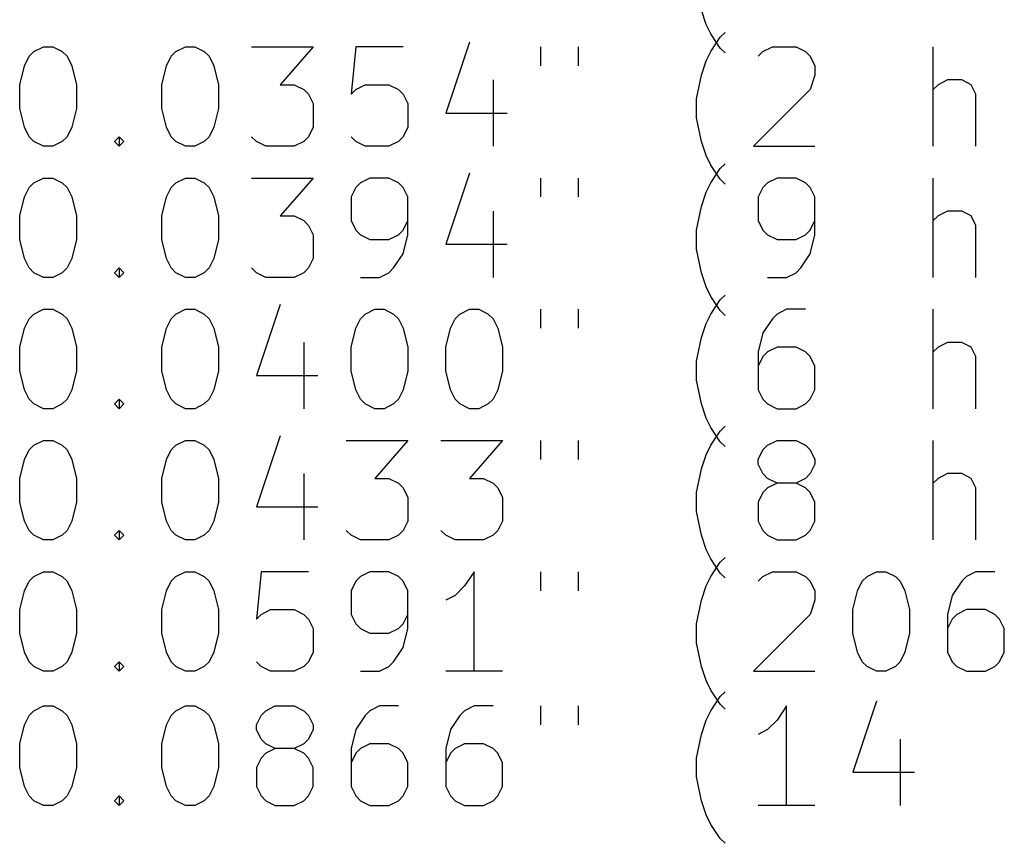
# Model space of a CAD drawing. Extents: x 35 to 385, y -237 to -55.
# Tile 2 of 8: x 59 to 78, y -237 to -220. Entities that reach past the tile are written whole.
import ezdxf

# ---------------------------------------------------------------- set-up
doc = ezdxf.new("R2010")
doc.units = 0
doc.layers.add('BLACK', color=7, linetype='CONTINUOUS')

msp = doc.modelspace()

# ---------------------------------------------------------------- linework, layer by layer
at = {"layer": 'BLACK', "linetype": 'CONTINUOUS'}
for p, q in [((72.4106, -220.06), (72.3154, -219.775)), ((72.5058, -220.251), (72.4106, -220.06)), ((72.6963, -220.536), (72.5058, -220.251)), ((72.6963, -220.319), (72.7915, -220.224)), ((67.6487, -220.415), (67.1725, -221.843)), ((72.5058, -220.605), (72.6963, -220.319)), ((58.7915, -220.7), (58.8868, -220.605)), ((58.8868, -220.605), (59.0773, -220.51)), ((59.0773, -220.51), (59.2677, -220.51)), ((59.2677, -220.51), (59.4582, -220.605)), ((59.4582, -220.605), (59.5535, -220.7)), ((61.6487, -220.7), (61.7439, -220.605)), ((61.7439, -220.605), (61.9344, -220.51)), ((61.9344, -220.51), (62.1249, -220.51)), ((62.1249, -220.51), (62.3154, -220.605)), ((62.3154, -220.605), (62.4106, -220.7)), ((63.2677, -220.51), (64.5058, -220.51)), ((64.5058, -220.51), (63.8392, -221.272)), ((65.363, -220.51), (65.2677, -221.462)), ((66.3154, -220.51), (65.363, -220.51)), ((69.0773, -220.51), (69.0773, -220.891)), ((69.8392, -220.51), (69.8392, -220.891)), ((72.4106, -220.795), (72.5058, -220.605)), ((72.7915, -220.632), (72.6963, -220.536)), ((73.4582, -220.7), (73.5535, -220.605)), ((73.5535, -220.605), (73.7439, -220.51)), ((73.7439, -220.51), (74.2201, -220.51)), ((74.2201, -220.51), (74.4106, -220.605)), ((74.4106, -220.605), (74.5058, -220.7)), ((76.982, -222.51), (76.982, -220.51)), ((58.6963, -220.891), (58.7915, -220.7)), ((59.5535, -220.7), (59.6487, -220.891)), ((61.5535, -220.891), (61.6487, -220.7)), ((62.4106, -220.7), (62.5058, -220.891)), ((72.3154, -221.081), (72.4106, -220.795)), ((74.5058, -220.7), (74.6011, -220.891)), ((58.6011, -221.272), (58.6963, -220.891)), ((59.6487, -220.891), (59.7439, -221.272)), ((61.4582, -221.272), (61.5535, -220.891)), ((62.5058, -220.891), (62.6011, -221.272)), ((74.6011, -220.891), (74.6011, -221.081)), ((58.6011, -221.748), (58.6011, -221.272)), ((59.7439, -221.272), (59.7439, -221.748)), ((61.4582, -221.748), (61.4582, -221.272)), ((62.6011, -221.272), (62.6011, -221.748)), ((63.8392, -221.272), (64.1249, -221.272)), ((64.1249, -221.272), (64.3154, -221.367)), ((65.363, -221.367), (65.5535, -221.272)), ((65.5535, -221.272), (66.0296, -221.272)), ((66.0296, -221.272), (66.2201, -221.367)), ((68.1249, -221.176), (68.1249, -222.51)), ((72.2201, -221.557), (72.3154, -221.081)), ((74.6011, -221.081), (74.5058, -221.367)), ((77.0773, -221.272), (76.982, -221.367)), ((77.2677, -221.176), (77.0773, -221.272)), ((77.5535, -221.176), (77.2677, -221.176)), ((77.7439, -221.272), (77.5535, -221.176)), ((77.8392, -221.462), (77.7439, -221.272)), ((64.3154, -221.367), (64.4106, -221.462)), ((64.4106, -221.462), (64.5058, -221.653)), ((65.2677, -221.462), (65.363, -221.367)), ((66.2201, -221.367), (66.3154, -221.462)), ((66.3154, -221.462), (66.4106, -221.653)), ((74.5058, -221.367), (73.363, -222.51)), ((77.8392, -222.51), (77.8392, -221.462)), ((64.5058, -221.653), (64.5058, -222.129)), ((66.4106, -221.653), (66.4106, -222.129)), ((72.2201, -221.938), (72.2201, -221.557)), ((58.6963, -222.129), (58.6011, -221.748)), ((59.7439, -221.748), (59.6487, -222.129)), ((61.5535, -222.129), (61.4582, -221.748)), ((62.6011, -221.748), (62.5058, -222.129)), ((67.1725, -221.843), (68.4106, -221.843)), ((72.3154, -222.415), (72.2201, -221.938)), ((58.7915, -222.319), (58.6963, -222.129)), ((59.6487, -222.129), (59.5535, -222.319)), ((61.6487, -222.319), (61.5535, -222.129)), ((62.5058, -222.129), (62.4106, -222.319)), ((64.5058, -222.129), (64.4106, -222.319)), ((66.4106, -222.129), (66.3154, -222.319)), ((58.8868, -222.415), (58.7915, -222.319)), ((59.0773, -222.51), (58.8868, -222.415)), ((59.4582, -222.415), (59.2677, -222.51)), ((59.5535, -222.319), (59.4582, -222.415)), ((60.5058, -222.415), (60.6011, -222.319)), ((60.6011, -222.51), (60.5058, -222.415)), ((60.6011, -222.319), (60.6963, -222.415)), ((60.6011, -222.319), (60.6011, -222.51)), ((60.6963, -222.415), (60.6011, -222.51)), ((61.7439, -222.415), (61.6487, -222.319)), ((61.9344, -222.51), (61.7439, -222.415)), ((62.3154, -222.415), (62.1249, -222.51)), ((62.4106, -222.319), (62.3154, -222.415)), ((63.363, -222.415), (63.2677, -222.319)), ((63.5535, -222.51), (63.363, -222.415)), ((64.3154, -222.415), (64.1249, -222.51)), ((64.4106, -222.319), (64.3154, -222.415)), ((65.363, -222.415), (65.2677, -222.319)), ((65.5535, -222.51), (65.363, -222.415)), ((66.2201, -222.415), (66.0296, -222.51)), ((66.3154, -222.319), (66.2201, -222.415)), ((72.4106, -222.7), (72.3154, -222.415)), ((59.2677, -222.51), (59.0773, -222.51)), ((62.1249, -222.51), (61.9344, -222.51)), ((64.1249, -222.51), (63.5535, -222.51)), ((66.0296, -222.51), (65.5535, -222.51)), ((73.363, -222.51), (74.6011, -222.51)), ((72.5058, -222.891), (72.4106, -222.7)), ((72.6963, -223.176), (72.5058, -222.891)), ((72.5058, -223.245), (72.6963, -222.959)), ((72.6963, -222.959), (72.7915, -222.864)), ((58.7915, -223.34), (58.8868, -223.245)), ((58.8868, -223.245), (59.0773, -223.15)), ((59.0773, -223.15), (59.2677, -223.15)), ((59.2677, -223.15), (59.4582, -223.245)), ((59.4582, -223.245), (59.5535, -223.34)), ((61.6487, -223.34), (61.7439, -223.245)), ((61.7439, -223.245), (61.9344, -223.15)), ((61.9344, -223.15), (62.1249, -223.15)), ((62.1249, -223.15), (62.3154, -223.245)), ((62.3154, -223.245), (62.4106, -223.34)), ((63.2677, -223.15), (64.5058, -223.15)), ((64.5058, -223.15), (63.8392, -223.912)), ((65.4582, -223.245), (65.363, -223.34)), ((65.6487, -223.15), (65.4582, -223.245)), ((66.0296, -223.15), (65.6487, -223.15)), ((66.2201, -223.245), (66.0296, -223.15)), ((66.3154, -223.34), (66.2201, -223.245)), ((67.6487, -223.055), (67.1725, -224.483)), ((69.0773, -223.15), (69.0773, -223.531)), ((69.8392, -223.15), (69.8392, -223.531)), ((72.4106, -223.435), (72.5058, -223.245)), ((72.7915, -223.272), (72.6963, -223.176)), ((73.6487, -223.245), (73.5535, -223.34)), ((73.8392, -223.15), (73.6487, -223.245)), ((74.2201, -223.15), (73.8392, -223.15)), ((74.4106, -223.245), (74.2201, -223.15)), ((74.5058, -223.34), (74.4106, -223.245)), ((76.982, -225.15), (76.982, -223.15)), ((58.6963, -223.531), (58.7915, -223.34)), ((59.5535, -223.34), (59.6487, -223.531)), ((61.5535, -223.531), (61.6487, -223.34)), ((62.4106, -223.34), (62.5058, -223.531)), ((65.363, -223.34), (65.2677, -223.531)), ((66.4106, -223.531), (66.3154, -223.34)), ((72.3154, -223.721), (72.4106, -223.435)), ((73.5535, -223.34), (73.4582, -223.531)), ((74.6011, -223.531), (74.5058, -223.34)), ((58.6011, -223.912), (58.6963, -223.531)), ((59.6487, -223.531), (59.7439, -223.912)), ((61.4582, -223.912), (61.5535, -223.531)), ((62.5058, -223.531), (62.6011, -223.912)), ((65.2677, -223.531), (65.2677, -224.007)), ((66.4106, -224.293), (66.4106, -223.531)), ((73.4582, -223.531), (73.4582, -224.007)), ((74.6011, -224.293), (74.6011, -223.531)), ((68.1249, -223.816), (68.1249, -225.15)), ((72.2201, -224.197), (72.3154, -223.721)), ((77.2677, -223.816), (77.0773, -223.912)), ((77.5535, -223.816), (77.2677, -223.816)), ((77.7439, -223.912), (77.5535, -223.816)), ((58.6011, -224.388), (58.6011, -223.912)), ((59.7439, -223.912), (59.7439, -224.388)), ((61.4582, -224.388), (61.4582, -223.912)), ((62.6011, -223.912), (62.6011, -224.388)), ((63.8392, -223.912), (64.1249, -223.912)), ((64.1249, -223.912), (64.3154, -224.007)), ((64.3154, -224.007), (64.4106, -224.102)), ((65.2677, -224.007), (65.363, -224.197)), ((66.3154, -224.197), (66.4106, -224.007)), ((73.4582, -224.007), (73.5535, -224.197)), ((74.5058, -224.197), (74.6011, -224.007)), ((77.0773, -223.912), (76.982, -224.007)), ((77.8392, -224.102), (77.7439, -223.912)), ((64.4106, -224.102), (64.5058, -224.293)), ((65.363, -224.197), (65.4582, -224.293)), ((66.2201, -224.293), (66.3154, -224.197)), ((72.2201, -224.578), (72.2201, -224.197)), ((73.5535, -224.197), (73.6487, -224.293)), ((74.4106, -224.293), (74.5058, -224.197)), ((77.8392, -225.15), (77.8392, -224.102)), ((58.6963, -224.769), (58.6011, -224.388)), ((59.7439, -224.388), (59.6487, -224.769)), ((61.5535, -224.769), (61.4582, -224.388)), ((62.6011, -224.388), (62.5058, -224.769)), ((64.5058, -224.293), (64.5058, -224.769)), ((65.4582, -224.293), (65.6487, -224.388)), ((65.6487, -224.388), (66.0296, -224.388)), ((66.0296, -224.388), (66.2201, -224.293)), ((66.3154, -224.674), (66.4106, -224.293)), ((73.6487, -224.293), (73.8392, -224.388)), ((73.8392, -224.388), (74.2201, -224.388)), ((74.2201, -224.388), (74.4106, -224.293)), ((74.5058, -224.674), (74.6011, -224.293)), ((67.1725, -224.483), (68.4106, -224.483)), ((72.3154, -225.055), (72.2201, -224.578)), ((58.7915, -224.959), (58.6963, -224.769)), ((59.6487, -224.769), (59.5535, -224.959)), ((61.6487, -224.959), (61.5535, -224.769)), ((62.5058, -224.769), (62.4106, -224.959)), ((64.5058, -224.769), (64.4106, -224.959)), ((66.1249, -224.959), (66.3154, -224.674)), ((74.3154, -224.959), (74.5058, -224.674)), ((58.8868, -225.055), (58.7915, -224.959)), ((59.5535, -224.959), (59.4582, -225.055)), ((60.5058, -225.055), (60.6011, -224.959)), ((60.6011, -224.959), (60.6963, -225.055)), ((60.6011, -224.959), (60.6011, -225.15)), ((61.7439, -225.055), (61.6487, -224.959)), ((62.4106, -224.959), (62.3154, -225.055)), ((63.363, -225.055), (63.2677, -224.959)), ((64.4106, -224.959), (64.3154, -225.055)), ((66.0296, -225.055), (66.1249, -224.959)), ((74.2201, -225.055), (74.3154, -224.959)), ((59.0773, -225.15), (58.8868, -225.055)), ((59.2677, -225.15), (59.0773, -225.15)), ((59.4582, -225.055), (59.2677, -225.15)), ((60.6011, -225.15), (60.5058, -225.055)), ((60.6963, -225.055), (60.6011, -225.15)), ((61.9344, -225.15), (61.7439, -225.055)), ((62.1249, -225.15), (61.9344, -225.15)), ((62.3154, -225.055), (62.1249, -225.15)), ((63.5535, -225.15), (63.363, -225.055)), ((64.1249, -225.15), (63.5535, -225.15)), ((64.3154, -225.055), (64.1249, -225.15)), ((65.4582, -225.15), (65.8392, -225.15)), ((65.8392, -225.15), (66.0296, -225.055)), ((72.4106, -225.34), (72.3154, -225.055)), ((73.6487, -225.15), (74.0296, -225.15)), ((74.0296, -225.15), (74.2201, -225.055)), ((72.5058, -225.531), (72.4106, -225.34)), ((72.6963, -225.816), (72.5058, -225.531)), ((72.5058, -225.885), (72.6963, -225.599)), ((72.6963, -225.599), (72.7915, -225.504)), ((58.8868, -225.885), (59.0773, -225.79)), ((59.0773, -225.79), (59.2677, -225.79)), ((59.2677, -225.79), (59.4582, -225.885)), ((61.7439, -225.885), (61.9344, -225.79)), ((61.9344, -225.79), (62.1249, -225.79)), ((62.1249, -225.79), (62.3154, -225.885)), ((63.8392, -225.695), (63.363, -227.123)), ((65.5535, -225.885), (65.7439, -225.79)), ((65.7439, -225.79), (65.9344, -225.79)), ((65.9344, -225.79), (66.1249, -225.885)), ((67.4582, -225.885), (67.6487, -225.79)), ((67.6487, -225.79), (67.8392, -225.79)), ((67.8392, -225.79), (68.0296, -225.885)), ((69.0773, -225.79), (69.0773, -226.171)), ((69.8392, -225.79), (69.8392, -226.171)), ((72.7915, -225.912), (72.6963, -225.816)), ((74.0296, -225.79), (73.8392, -225.885)), ((74.4106, -225.79), (74.0296, -225.79)), ((76.982, -227.79), (76.982, -225.79)), ((58.6963, -226.171), (58.7915, -225.98)), ((58.7915, -225.98), (58.8868, -225.885)), ((59.4582, -225.885), (59.5535, -225.98)), ((59.5535, -225.98), (59.6487, -226.171)), ((61.5535, -226.171), (61.6487, -225.98)), ((61.6487, -225.98), (61.7439, -225.885)), ((62.3154, -225.885), (62.4106, -225.98)), ((62.4106, -225.98), (62.5058, -226.171)), ((65.363, -226.171), (65.4582, -225.98)), ((65.4582, -225.98), (65.5535, -225.885)), ((66.1249, -225.885), (66.2201, -225.98)), ((66.2201, -225.98), (66.3154, -226.171)), ((67.2677, -226.171), (67.363, -225.98)), ((67.363, -225.98), (67.4582, -225.885)), ((68.0296, -225.885), (68.1249, -225.98)), ((68.1249, -225.98), (68.2201, -226.171)), ((72.4106, -226.075), (72.5058, -225.885)), ((73.7439, -225.98), (73.5535, -226.266)), ((73.8392, -225.885), (73.7439, -225.98)), ((58.6011, -226.552), (58.6963, -226.171)), ((59.6487, -226.171), (59.7439, -226.552)), ((61.4582, -226.552), (61.5535, -226.171)), ((62.5058, -226.171), (62.6011, -226.552)), ((65.2677, -226.552), (65.363, -226.171)), ((66.3154, -226.171), (66.4106, -226.552)), ((67.1725, -226.552), (67.2677, -226.171)), ((68.2201, -226.171), (68.3154, -226.552)), ((72.3154, -226.361), (72.4106, -226.075)), ((72.2201, -226.837), (72.3154, -226.361)), ((73.5535, -226.266), (73.4582, -226.647)), ((58.6011, -227.028), (58.6011, -226.552)), ((59.7439, -226.552), (59.7439, -227.028)), ((61.4582, -227.028), (61.4582, -226.552)), ((62.6011, -226.552), (62.6011, -227.028)), ((64.3154, -226.456), (64.3154, -227.79)), ((65.2677, -227.028), (65.2677, -226.552)), ((66.4106, -226.552), (66.4106, -227.028)), ((67.1725, -227.028), (67.1725, -226.552)), ((68.3154, -226.552), (68.3154, -227.028)), ((73.8392, -226.552), (73.6487, -226.647)), ((74.2201, -226.552), (73.8392, -226.552)), ((74.4106, -226.647), (74.2201, -226.552)), ((77.0773, -226.552), (76.982, -226.647)), ((77.2677, -226.456), (77.0773, -226.552)), ((77.5535, -226.456), (77.2677, -226.456)), ((77.7439, -226.552), (77.5535, -226.456)), ((77.8392, -226.742), (77.7439, -226.552)), ((73.4582, -226.647), (73.4582, -227.409)), ((73.5535, -226.742), (73.4582, -226.933)), ((73.6487, -226.647), (73.5535, -226.742)), ((74.5058, -226.742), (74.4106, -226.647)), ((74.6011, -226.933), (74.5058, -226.742)), ((77.8392, -227.79), (77.8392, -226.742)), ((72.2201, -227.218), (72.2201, -226.837)), ((74.6011, -227.409), (74.6011, -226.933)), ((58.6963, -227.409), (58.6011, -227.028)), ((59.7439, -227.028), (59.6487, -227.409)), ((61.5535, -227.409), (61.4582, -227.028)), ((62.6011, -227.028), (62.5058, -227.409)), ((63.363, -227.123), (64.6011, -227.123)), ((65.363, -227.409), (65.2677, -227.028)), ((66.4106, -227.028), (66.3154, -227.409)), ((67.2677, -227.409), (67.1725, -227.028)), ((68.3154, -227.028), (68.2201, -227.409)), ((58.7915, -227.599), (58.6963, -227.409)), ((59.6487, -227.409), (59.5535, -227.599)), ((61.6487, -227.599), (61.5535, -227.409)), ((62.5058, -227.409), (62.4106, -227.599)), ((65.4582, -227.599), (65.363, -227.409)), ((66.3154, -227.409), (66.2201, -227.599)), ((67.363, -227.599), (67.2677, -227.409)), ((68.2201, -227.409), (68.1249, -227.599)), ((72.3154, -227.695), (72.2201, -227.218)), ((73.4582, -227.409), (73.5535, -227.599)), ((74.5058, -227.599), (74.6011, -227.409)), ((58.8868, -227.695), (58.7915, -227.599)), ((59.5535, -227.599), (59.4582, -227.695)), ((60.5058, -227.695), (60.6011, -227.599)), ((60.6011, -227.599), (60.6963, -227.695)), ((60.6011, -227.599), (60.6011, -227.79)), ((61.7439, -227.695), (61.6487, -227.599)), ((62.4106, -227.599), (62.3154, -227.695)), ((65.5535, -227.695), (65.4582, -227.599)), ((66.2201, -227.599), (66.1249, -227.695)), ((67.4582, -227.695), (67.363, -227.599)), ((68.1249, -227.599), (68.0296, -227.695)), ((73.5535, -227.599), (73.6487, -227.695)), ((74.4106, -227.695), (74.5058, -227.599)), ((59.0773, -227.79), (58.8868, -227.695)), ((59.2677, -227.79), (59.0773, -227.79)), ((59.4582, -227.695), (59.2677, -227.79)), ((60.6011, -227.79), (60.5058, -227.695)), ((60.6963, -227.695), (60.6011, -227.79)), ((61.9344, -227.79), (61.7439, -227.695)), ((62.1249, -227.79), (61.9344, -227.79)), ((62.3154, -227.695), (62.1249, -227.79)), ((65.7439, -227.79), (65.5535, -227.695)), ((65.9344, -227.79), (65.7439, -227.79)), ((66.1249, -227.695), (65.9344, -227.79)), ((67.6487, -227.79), (67.4582, -227.695)), ((67.8392, -227.79), (67.6487, -227.79)), ((68.0296, -227.695), (67.8392, -227.79)), ((72.4106, -227.98), (72.3154, -227.695)), ((73.6487, -227.695), (73.8392, -227.79)), ((73.8392, -227.79), (74.2201, -227.79)), ((74.2201, -227.79), (74.4106, -227.695)), ((72.5058, -228.171), (72.4106, -227.98)), ((72.6963, -228.456), (72.5058, -228.171)), ((72.6963, -228.239), (72.7915, -228.144)), ((63.8392, -228.335), (63.363, -229.763)), ((72.5058, -228.525), (72.6963, -228.239)), ((58.7915, -228.62), (58.8868, -228.525)), ((58.8868, -228.525), (59.0773, -228.43)), ((59.0773, -228.43), (59.2677, -228.43)), ((59.2677, -228.43), (59.4582, -228.525)), ((59.4582, -228.525), (59.5535, -228.62)), ((61.6487, -228.62), (61.7439, -228.525)), ((61.7439, -228.525), (61.9344, -228.43)), ((61.9344, -228.43), (62.1249, -228.43)), ((62.1249, -228.43), (62.3154, -228.525)), ((62.3154, -228.525), (62.4106, -228.62)), ((65.1725, -228.43), (66.4106, -228.43)), ((66.4106, -228.43), (65.7439, -229.192)), ((67.0773, -228.43), (68.3154, -228.43)), ((68.3154, -228.43), (67.6487, -229.192)), ((69.0773, -228.43), (69.0773, -228.811)), ((69.8392, -228.43), (69.8392, -228.811)), ((72.4106, -228.715), (72.5058, -228.525)), ((72.7915, -228.552), (72.6963, -228.456)), ((73.5535, -228.62), (73.6487, -228.525)), ((73.6487, -228.525), (73.8392, -228.43)), ((73.8392, -228.43), (74.2201, -228.43)), ((74.2201, -228.43), (74.4106, -228.525)), ((74.4106, -228.525), (74.5058, -228.62)), ((76.982, -230.43), (76.982, -228.43)), ((58.6963, -228.811), (58.7915, -228.62)), ((59.5535, -228.62), (59.6487, -228.811)), ((61.5535, -228.811), (61.6487, -228.62)), ((62.4106, -228.62), (62.5058, -228.811)), ((72.3154, -229.001), (72.4106, -228.715)), ((73.4582, -228.811), (73.5535, -228.62)), ((74.5058, -228.62), (74.6011, -228.811)), ((58.6011, -229.192), (58.6963, -228.811)), ((59.6487, -228.811), (59.7439, -229.192)), ((61.4582, -229.192), (61.5535, -228.811)), ((62.5058, -228.811), (62.6011, -229.192)), ((73.4582, -228.906), (73.4582, -228.811)), ((73.5535, -229.096), (73.4582, -228.906)), ((74.6011, -228.906), (74.5058, -229.096)), ((74.6011, -228.811), (74.6011, -228.906)), ((58.6011, -229.668), (58.6011, -229.192)), ((59.7439, -229.192), (59.7439, -229.668)), ((61.4582, -229.668), (61.4582, -229.192)), ((62.6011, -229.192), (62.6011, -229.668)), ((64.3154, -229.096), (64.3154, -230.43)), ((65.7439, -229.192), (66.0296, -229.192)), ((66.0296, -229.192), (66.2201, -229.287)), ((67.6487, -229.192), (67.9344, -229.192)), ((67.9344, -229.192), (68.1249, -229.287)), ((72.2201, -229.477), (72.3154, -229.001)), ((73.6487, -229.192), (73.5535, -229.096)), ((73.8392, -229.287), (73.6487, -229.192)), ((74.4106, -229.192), (74.2201, -229.287)), ((74.5058, -229.096), (74.4106, -229.192)), ((77.0773, -229.192), (76.982, -229.287)), ((77.2677, -229.096), (77.0773, -229.192)), ((77.5535, -229.096), (77.2677, -229.096)), ((77.7439, -229.192), (77.5535, -229.096)), ((77.8392, -229.382), (77.7439, -229.192)), ((66.2201, -229.287), (66.3154, -229.382)), ((66.3154, -229.382), (66.4106, -229.573)), ((68.1249, -229.287), (68.2201, -229.382)), ((68.2201, -229.382), (68.3154, -229.573)), ((73.6487, -229.382), (73.5535, -229.477)), ((73.8392, -229.287), (73.6487, -229.382)), ((74.2201, -229.287), (73.8392, -229.287)), ((74.4106, -229.382), (74.2201, -229.287)), ((74.5058, -229.477), (74.4106, -229.382)), ((77.8392, -230.43), (77.8392, -229.382)), ((66.4106, -229.573), (66.4106, -230.049)), ((68.3154, -229.573), (68.3154, -230.049)), ((72.2201, -229.858), (72.2201, -229.477)), ((73.5535, -229.477), (73.4582, -229.668)), ((74.6011, -229.668), (74.5058, -229.477)), ((58.6963, -230.049), (58.6011, -229.668)), ((59.7439, -229.668), (59.6487, -230.049)), ((61.5535, -230.049), (61.4582, -229.668)), ((62.6011, -229.668), (62.5058, -230.049)), ((63.363, -229.763), (64.6011, -229.763)), ((73.4582, -229.668), (73.4582, -230.049)), ((74.6011, -230.049), (74.6011, -229.668)), ((72.3154, -230.335), (72.2201, -229.858)), ((58.7915, -230.239), (58.6963, -230.049)), ((59.6487, -230.049), (59.5535, -230.239)), ((61.6487, -230.239), (61.5535, -230.049)), ((62.5058, -230.049), (62.4106, -230.239)), ((66.4106, -230.049), (66.3154, -230.239)), ((68.3154, -230.049), (68.2201, -230.239)), ((73.4582, -230.049), (73.5535, -230.239)), ((74.5058, -230.239), (74.6011, -230.049)), ((58.8868, -230.335), (58.7915, -230.239)), ((59.0773, -230.43), (58.8868, -230.335)), ((59.4582, -230.335), (59.2677, -230.43)), ((59.5535, -230.239), (59.4582, -230.335)), ((60.5058, -230.335), (60.6011, -230.239)), ((60.6011, -230.43), (60.5058, -230.335)), ((60.6011, -230.239), (60.6963, -230.335)), ((60.6011, -230.239), (60.6011, -230.43)), ((60.6963, -230.335), (60.6011, -230.43)), ((61.7439, -230.335), (61.6487, -230.239)), ((61.9344, -230.43), (61.7439, -230.335)), ((62.3154, -230.335), (62.1249, -230.43)), ((62.4106, -230.239), (62.3154, -230.335)), ((65.2677, -230.335), (65.1725, -230.239)), ((65.4582, -230.43), (65.2677, -230.335)), ((66.2201, -230.335), (66.0296, -230.43)), ((66.3154, -230.239), (66.2201, -230.335)), ((67.1725, -230.335), (67.0773, -230.239)), ((67.363, -230.43), (67.1725, -230.335)), ((68.1249, -230.335), (67.9344, -230.43)), ((68.2201, -230.239), (68.1249, -230.335)), ((72.4106, -230.62), (72.3154, -230.335)), ((73.5535, -230.239), (73.6487, -230.335)), ((73.6487, -230.335), (73.8392, -230.43)), ((74.2201, -230.43), (74.4106, -230.335)), ((74.4106, -230.335), (74.5058, -230.239)), ((59.2677, -230.43), (59.0773, -230.43)), ((62.1249, -230.43), (61.9344, -230.43)), ((66.0296, -230.43), (65.4582, -230.43)), ((67.9344, -230.43), (67.363, -230.43)), ((73.8392, -230.43), (74.2201, -230.43)), ((72.5058, -230.811), (72.4106, -230.62)), ((72.6963, -231.096), (72.5058, -230.811)), ((72.5058, -231.165), (72.6963, -230.879)), ((72.6963, -230.879), (72.7915, -230.784)), ((58.7915, -231.26), (58.8868, -231.165)), ((58.8868, -231.165), (59.0773, -231.07)), ((59.0773, -231.07), (59.2677, -231.07)), ((59.2677, -231.07), (59.4582, -231.165)), ((59.4582, -231.165), (59.5535, -231.26)), ((61.6487, -231.26), (61.7439, -231.165)), ((61.7439, -231.165), (61.9344, -231.07)), ((61.9344, -231.07), (62.1249, -231.07)), ((62.1249, -231.07), (62.3154, -231.165)), ((62.3154, -231.165), (62.4106, -231.26)), ((63.4582, -231.07), (63.363, -232.022)), ((64.4106, -231.07), (63.4582, -231.07)), ((65.4582, -231.165), (65.363, -231.26)), ((65.6487, -231.07), (65.4582, -231.165)), ((66.0296, -231.07), (65.6487, -231.07)), ((66.2201, -231.165), (66.0296, -231.07)), ((66.3154, -231.26), (66.2201, -231.165)), ((67.7439, -231.07), (67.5535, -231.355)), ((67.7439, -233.07), (67.7439, -231.07)), ((69.0773, -231.07), (69.0773, -231.451)), ((69.8392, -231.07), (69.8392, -231.451)), ((72.4106, -231.355), (72.5058, -231.165)), ((72.7915, -231.192), (72.6963, -231.096)), ((73.4582, -231.26), (73.5535, -231.165)), ((73.5535, -231.165), (73.7439, -231.07)), ((73.7439, -231.07), (74.2201, -231.07)), ((74.2201, -231.07), (74.4106, -231.165)), ((74.4106, -231.165), (74.5058, -231.26)), ((75.5535, -231.26), (75.6487, -231.165)), ((75.6487, -231.165), (75.8392, -231.07)), ((75.8392, -231.07), (76.0296, -231.07)), ((76.0296, -231.07), (76.2201, -231.165)), ((76.2201, -231.165), (76.3154, -231.26)), ((77.6487, -231.165), (77.5535, -231.26)), ((77.8392, -231.07), (77.6487, -231.165)), ((78.2201, -231.07), (77.8392, -231.07)), ((58.6963, -231.451), (58.7915, -231.26)), ((59.5535, -231.26), (59.6487, -231.451)), ((61.5535, -231.451), (61.6487, -231.26)), ((62.4106, -231.26), (62.5058, -231.451)), ((65.363, -231.26), (65.2677, -231.451)), ((66.4106, -231.451), (66.3154, -231.26)), ((67.5535, -231.355), (67.363, -231.546)), ((72.3154, -231.641), (72.4106, -231.355)), ((74.5058, -231.26), (74.6011, -231.451)), ((75.4582, -231.451), (75.5535, -231.26)), ((76.3154, -231.26), (76.4106, -231.451)), ((77.5535, -231.26), (77.363, -231.546)), ((58.6011, -231.832), (58.6963, -231.451)), ((59.6487, -231.451), (59.7439, -231.832)), ((61.4582, -231.832), (61.5535, -231.451)), ((62.5058, -231.451), (62.6011, -231.832)), ((65.2677, -231.451), (65.2677, -231.927)), ((66.4106, -232.213), (66.4106, -231.451)), ((67.363, -231.546), (67.1725, -231.641)), ((74.6011, -231.451), (74.6011, -231.641)), ((75.363, -231.832), (75.4582, -231.451)), ((76.4106, -231.451), (76.5058, -231.832)), ((77.363, -231.546), (77.2677, -231.927)), ((72.2201, -232.117), (72.3154, -231.641)), ((74.6011, -231.641), (74.5058, -231.927)), ((58.6011, -232.308), (58.6011, -231.832)), ((59.7439, -231.832), (59.7439, -232.308)), ((61.4582, -232.308), (61.4582, -231.832)), ((62.6011, -231.832), (62.6011, -232.308)), ((63.363, -232.022), (63.4582, -231.927)), ((63.4582, -231.927), (63.6487, -231.832)), ((63.6487, -231.832), (64.1249, -231.832)), ((64.1249, -231.832), (64.3154, -231.927)), ((64.3154, -231.927), (64.4106, -232.022)), ((65.2677, -231.927), (65.363, -232.117)), ((66.3154, -232.117), (66.4106, -231.927)), ((74.5058, -231.927), (73.363, -233.07)), ((75.363, -232.308), (75.363, -231.832)), ((76.5058, -231.832), (76.5058, -232.308)), ((77.2677, -231.927), (77.2677, -232.689)), ((77.4582, -231.927), (77.363, -232.022)), ((77.6487, -231.832), (77.4582, -231.927)), ((78.0296, -231.832), (77.6487, -231.832)), ((78.2201, -231.927), (78.0296, -231.832)), ((78.3154, -232.022), (78.2201, -231.927)), ((64.4106, -232.022), (64.5058, -232.213)), ((65.363, -232.117), (65.4582, -232.213)), ((66.2201, -232.213), (66.3154, -232.117)), ((72.2201, -232.498), (72.2201, -232.117)), ((77.363, -232.022), (77.2677, -232.213)), ((78.4106, -232.213), (78.3154, -232.022)), ((58.6963, -232.689), (58.6011, -232.308)), ((59.7439, -232.308), (59.6487, -232.689)), ((61.5535, -232.689), (61.4582, -232.308)), ((62.6011, -232.308), (62.5058, -232.689)), ((64.5058, -232.213), (64.5058, -232.689)), ((65.4582, -232.213), (65.6487, -232.308)), ((65.6487, -232.308), (66.0296, -232.308)), ((66.0296, -232.308), (66.2201, -232.213)), ((66.3154, -232.594), (66.4106, -232.213)), ((75.4582, -232.689), (75.363, -232.308)), ((76.5058, -232.308), (76.4106, -232.689)), ((78.4106, -232.689), (78.4106, -232.213)), ((72.3154, -232.975), (72.2201, -232.498)), ((58.7915, -232.879), (58.6963, -232.689)), ((59.6487, -232.689), (59.5535, -232.879)), ((61.6487, -232.879), (61.5535, -232.689)), ((62.5058, -232.689), (62.4106, -232.879)), ((64.5058, -232.689), (64.4106, -232.879)), ((66.1249, -232.879), (66.3154, -232.594)), ((75.5535, -232.879), (75.4582, -232.689)), ((76.4106, -232.689), (76.3154, -232.879)), ((77.2677, -232.689), (77.363, -232.879)), ((78.3154, -232.879), (78.4106, -232.689)), ((58.8868, -232.975), (58.7915, -232.879)), ((59.5535, -232.879), (59.4582, -232.975)), ((60.5058, -232.975), (60.6011, -232.879)), ((60.6011, -232.879), (60.6963, -232.975)), ((60.6011, -232.879), (60.6011, -233.07)), ((61.7439, -232.975), (61.6487, -232.879)), ((62.4106, -232.879), (62.3154, -232.975)), ((63.4582, -232.975), (63.363, -232.879)), ((64.4106, -232.879), (64.3154, -232.975)), ((66.0296, -232.975), (66.1249, -232.879)), ((75.6487, -232.975), (75.5535, -232.879)), ((76.3154, -232.879), (76.2201, -232.975)), ((77.363, -232.879), (77.4582, -232.975)), ((78.2201, -232.975), (78.3154, -232.879)), ((59.0773, -233.07), (58.8868, -232.975)), ((59.2677, -233.07), (59.0773, -233.07)), ((59.4582, -232.975), (59.2677, -233.07)), ((60.6011, -233.07), (60.5058, -232.975)), ((60.6963, -232.975), (60.6011, -233.07)), ((61.9344, -233.07), (61.7439, -232.975)), ((62.1249, -233.07), (61.9344, -233.07)), ((62.3154, -232.975), (62.1249, -233.07)), ((63.6487, -233.07), (63.4582, -232.975)), ((64.1249, -233.07), (63.6487, -233.07)), ((64.3154, -232.975), (64.1249, -233.07)), ((65.4582, -233.07), (65.8392, -233.07)), ((65.8392, -233.07), (66.0296, -232.975)), ((68.3154, -233.07), (67.1725, -233.07)), ((72.4106, -233.26), (72.3154, -232.975)), ((73.363, -233.07), (74.6011, -233.07)), ((75.8392, -233.07), (75.6487, -232.975)), ((76.0296, -233.07), (75.8392, -233.07)), ((76.2201, -232.975), (76.0296, -233.07)), ((77.4582, -232.975), (77.6487, -233.07)), ((77.6487, -233.07), (78.0296, -233.07)), ((78.0296, -233.07), (78.2201, -232.975)), ((72.5058, -233.451), (72.4106, -233.26)), ((72.6963, -233.736), (72.5058, -233.451)), ((72.6963, -233.579), (72.7915, -233.484)), ((72.5058, -233.865), (72.6963, -233.579)), ((72.7915, -233.832), (72.6963, -233.736)), ((75.8392, -233.675), (75.363, -235.103)), ((58.7915, -233.96), (58.8868, -233.865)), ((58.8868, -233.865), (59.0773, -233.77)), ((59.0773, -233.77), (59.2677, -233.77)), ((59.2677, -233.77), (59.4582, -233.865)), ((59.4582, -233.865), (59.5535, -233.96)), ((61.6487, -233.96), (61.7439, -233.865)), ((61.7439, -233.865), (61.9344, -233.77)), ((61.9344, -233.77), (62.1249, -233.77)), ((62.1249, -233.77), (62.3154, -233.865)), ((62.3154, -233.865), (62.4106, -233.96)), ((63.4582, -233.96), (63.5535, -233.865)), ((63.5535, -233.865), (63.7439, -233.77)), ((63.7439, -233.77), (64.1249, -233.77)), ((64.1249, -233.77), (64.3154, -233.865)), ((64.3154, -233.865), (64.4106, -233.96)), ((65.6487, -233.865), (65.5535, -233.96)), ((65.8392, -233.77), (65.6487, -233.865)), ((66.2201, -233.77), (65.8392, -233.77)), ((67.5535, -233.865), (67.4582, -233.96)), ((67.7439, -233.77), (67.5535, -233.865)), ((68.1249, -233.77), (67.7439, -233.77)), ((69.0773, -233.77), (69.0773, -234.151)), ((69.8392, -233.77), (69.8392, -234.151)), ((72.4106, -234.055), (72.5058, -233.865)), ((74.0296, -233.77), (73.8392, -234.055)), ((74.0296, -235.77), (74.0296, -233.77)), ((58.6963, -234.151), (58.7915, -233.96)), ((59.5535, -233.96), (59.6487, -234.151)), ((61.5535, -234.151), (61.6487, -233.96)), ((62.4106, -233.96), (62.5058, -234.151)), ((63.363, -234.151), (63.4582, -233.96)), ((64.4106, -233.96), (64.5058, -234.151)), ((65.5535, -233.96), (65.363, -234.246)), ((67.4582, -233.96), (67.2677, -234.246)), ((72.3154, -234.341), (72.4106, -234.055)), ((73.8392, -234.055), (73.6487, -234.246)), ((58.6011, -234.532), (58.6963, -234.151)), ((59.6487, -234.151), (59.7439, -234.532)), ((61.4582, -234.532), (61.5535, -234.151)), ((62.5058, -234.151), (62.6011, -234.532)), ((63.363, -234.246), (63.363, -234.151)), ((63.4582, -234.436), (63.363, -234.246)), ((64.5058, -234.246), (64.4106, -234.436)), ((64.5058, -234.151), (64.5058, -234.246)), ((65.363, -234.246), (65.2677, -234.627)), ((67.2677, -234.246), (67.1725, -234.627)), ((72.2201, -234.817), (72.3154, -234.341)), ((73.6487, -234.246), (73.4582, -234.341)), ((58.6011, -235.008), (58.6011, -234.532)), ((59.7439, -234.532), (59.7439, -235.008)), ((61.4582, -235.008), (61.4582, -234.532)), ((62.6011, -234.532), (62.6011, -235.008)), ((63.5535, -234.532), (63.4582, -234.436)), ((63.7439, -234.627), (63.5535, -234.532)), ((64.3154, -234.532), (64.1249, -234.627)), ((64.4106, -234.436), (64.3154, -234.532)), ((65.6487, -234.532), (65.4582, -234.627)), ((66.0296, -234.532), (65.6487, -234.532)), ((66.2201, -234.627), (66.0296, -234.532)), ((67.5535, -234.532), (67.363, -234.627)), ((67.9344, -234.532), (67.5535, -234.532)), ((68.1249, -234.627), (67.9344, -234.532)), ((76.3154, -234.436), (76.3154, -235.77)), ((63.5535, -234.722), (63.4582, -234.817)), ((63.7439, -234.627), (63.5535, -234.722)), ((64.1249, -234.627), (63.7439, -234.627)), ((64.3154, -234.722), (64.1249, -234.627)), ((64.4106, -234.817), (64.3154, -234.722)), ((65.2677, -234.627), (65.2677, -235.389)), ((65.363, -234.722), (65.2677, -234.913)), ((65.4582, -234.627), (65.363, -234.722)), ((66.3154, -234.722), (66.2201, -234.627)), ((66.4106, -234.913), (66.3154, -234.722)), ((67.1725, -234.627), (67.1725, -235.389)), ((67.2677, -234.722), (67.1725, -234.913)), ((67.363, -234.627), (67.2677, -234.722)), ((68.2201, -234.722), (68.1249, -234.627)), ((68.3154, -234.913), (68.2201, -234.722)), ((63.4582, -234.817), (63.363, -235.008)), ((64.5058, -235.008), (64.4106, -234.817)), ((66.4106, -235.389), (66.4106, -234.913)), ((68.3154, -235.389), (68.3154, -234.913)), ((72.2201, -235.198), (72.2201, -234.817)), ((58.6963, -235.389), (58.6011, -235.008)), ((59.7439, -235.008), (59.6487, -235.389)), ((61.5535, -235.389), (61.4582, -235.008)), ((62.6011, -235.008), (62.5058, -235.389)), ((63.363, -235.008), (63.363, -235.389)), ((64.5058, -235.389), (64.5058, -235.008)), ((75.363, -235.103), (76.6011, -235.103)), ((72.3154, -235.675), (72.2201, -235.198)), ((58.7915, -235.579), (58.6963, -235.389)), ((59.6487, -235.389), (59.5535, -235.579)), ((61.6487, -235.579), (61.5535, -235.389)), ((62.5058, -235.389), (62.4106, -235.579)), ((63.363, -235.389), (63.4582, -235.579)), ((64.4106, -235.579), (64.5058, -235.389)), ((65.2677, -235.389), (65.363, -235.579)), ((66.3154, -235.579), (66.4106, -235.389)), ((67.1725, -235.389), (67.2677, -235.579)), ((68.2201, -235.579), (68.3154, -235.389)), ((58.8868, -235.675), (58.7915, -235.579)), ((59.0773, -235.77), (58.8868, -235.675)), ((59.4582, -235.675), (59.2677, -235.77)), ((59.5535, -235.579), (59.4582, -235.675)), ((60.5058, -235.675), (60.6011, -235.579)), ((60.6011, -235.77), (60.5058, -235.675)), ((60.6011, -235.579), (60.6963, -235.675)), ((60.6011, -235.579), (60.6011, -235.77)), ((60.6963, -235.675), (60.6011, -235.77)), ((61.7439, -235.675), (61.6487, -235.579)), ((61.9344, -235.77), (61.7439, -235.675)), ((62.3154, -235.675), (62.1249, -235.77)), ((62.4106, -235.579), (62.3154, -235.675)), ((63.4582, -235.579), (63.5535, -235.675)), ((63.5535, -235.675), (63.7439, -235.77)), ((64.1249, -235.77), (64.3154, -235.675)), ((64.3154, -235.675), (64.4106, -235.579)), ((65.363, -235.579), (65.4582, -235.675)), ((65.4582, -235.675), (65.6487, -235.77)), ((66.0296, -235.77), (66.2201, -235.675)), ((66.2201, -235.675), (66.3154, -235.579)), ((67.2677, -235.579), (67.363, -235.675)), ((67.363, -235.675), (67.5535, -235.77)), ((67.9344, -235.77), (68.1249, -235.675)), ((68.1249, -235.675), (68.2201, -235.579)), ((72.4106, -235.96), (72.3154, -235.675)), ((59.2677, -235.77), (59.0773, -235.77)), ((62.1249, -235.77), (61.9344, -235.77)), ((63.7439, -235.77), (64.1249, -235.77)), ((65.6487, -235.77), (66.0296, -235.77)), ((67.5535, -235.77), (67.9344, -235.77)), ((74.6011, -235.77), (73.4582, -235.77)), ((72.5058, -236.151), (72.4106, -235.96)), ((72.6963, -236.436), (72.5058, -236.151)), ((72.7915, -236.532), (72.6963, -236.436))]:
    msp.add_line(p, q, dxfattribs=at)

doc.saveas('drawing.dxf')
